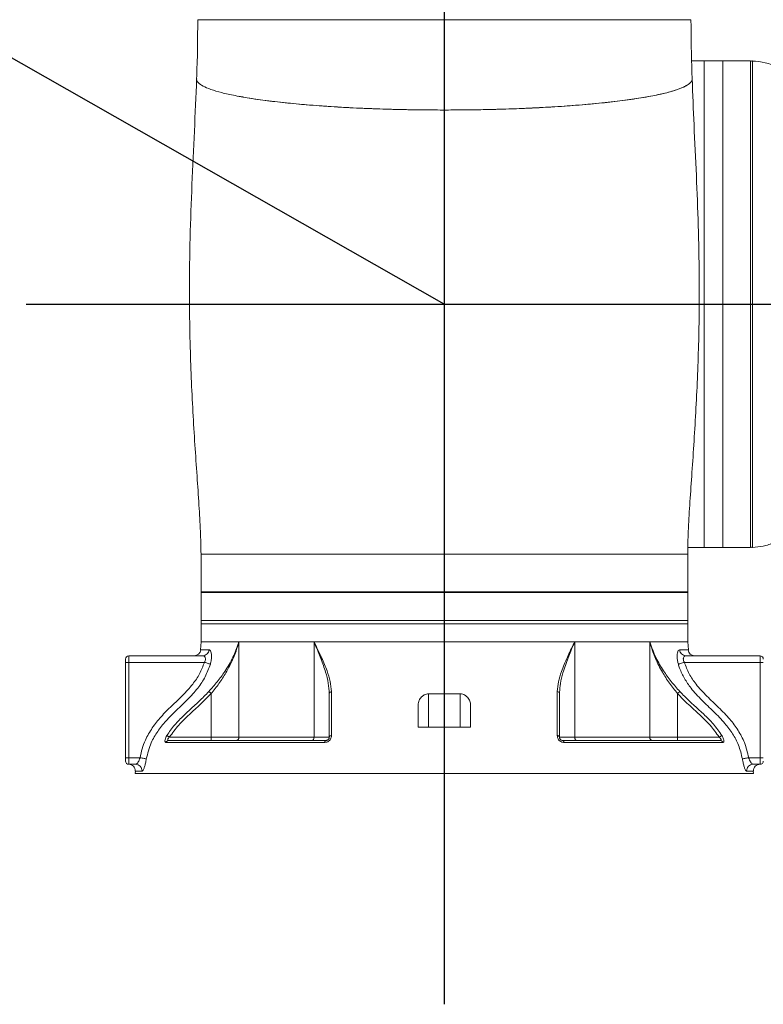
# Model space of a CAD drawing. Header units: millimetres. Extents: x 18 to 209, y 24 to 278.
# Tile 12 of 18: x 105 to 117, y 197 to 212. Entities that reach past the tile are written whole.
import ezdxf

# ---------------------------------------------------------------- set-up
doc = ezdxf.new("R2010")
doc.units = ezdxf.units.MM
doc.layers.add('标注层', color=3, linetype='Continuous')
doc.styles.add('SLDTEXTSTYLE1', font='ARIAL.TTF', dxfattribs={"width": 0.948})
doc.styles.add('SLDTEXTSTYLE2', font='ARIAL.TTF', dxfattribs={"width": 0.5688})
doc.dimstyles.new('SLDDIMSTYLE2', dxfattribs={"dimtxt": 4.10931, "dimasz": 2, "dimexe": 0, "dimexo": 0.0625, "dimgap": 1.027327, "dimtad": 0, "dimtih": 1, "dimtoh": 1, "dimlfac": 20, "dimrnd": 1e-09, "dimzin": 12, "dimdsep": 46, "dimtxsty": 'SLDTEXTSTYLE2', "dimsah": 1, "dimcen": 0, "dimadec": 0, "dimazin": 3, "dimtfac": 1, "dimtofl": 0, "dimtmove": 0, "dimatfit": 3, "dimfxl": 0, "dimfrac": 2, "dimtolj": 1, "dimtzin": 12, "dimarcsym": 0})

# ---------------------------------------------------------------- blocks, each defined once
blk = doc.blocks.new('_D_2')
at = {"layer": '标注层'}
for p, q in [((48.465, 243.546), (31.88, 243.546)), ((99.411, 214.57), (48.465, 243.546)), ((111.779, 207.535), (99.411, 214.57))]:
    blk.add_line(p, q, dxfattribs=at)
blk.add_solid([(99.411, 214.57), (101.026, 213.364), (101.273, 213.798)], dxfattribs=at)
at = {"layer": '标注层', "attachment_point": 1, "style": 'SLDTEXTSTYLE1'}
for s, insert, char_height in [('S', (31.88, 249.004), 4.233), ('R284.59', (34.13, 249.004), 4.2333)]:
    blk.add_mtext(s, dxfattribs=dict(at, insert=insert, char_height=char_height))

msp = doc.modelspace()

# ---------------------------------------------------------------- linework, layer by layer
at = {"color": 8, "linetype": 'Continuous', "lineweight": 18}
for p, q in [((115.52943, 211.85989), (108.02943, 211.85989)), ((116.46265, 211.23452), (116.46265, 203.83526)), ((115.47943, 203.73489), (108.07943, 203.73489)), ((115.47943, 203.15989), (108.07943, 203.15989)), ((108.07943, 203.14989), (115.47943, 203.14989)), ((111.8709, 202.72739), (108.07943, 202.72739)), ((108.07943, 202.67739), (115.47943, 202.67739)), ((115.47943, 202.72739), (111.8709, 202.72739)), ((108.07425, 202.28114), (108.20451, 202.28114)), ((115.35434, 202.28114), (115.48461, 202.28114)), ((107.18298, 200.43749), (107.07985, 200.43749)), ((116.37587, 200.43749), (116.47901, 200.43749))]:
    msp.add_line(p, q, dxfattribs=at)
at = {"color": 7, "linetype": 'Continuous', "lineweight": 18}
for p, q in [((115.72943, 211.23489), (115.54044, 211.23489)), ((116.01443, 211.23489), (115.72943, 211.23489)), ((115.72943, 203.83489), (115.72943, 211.23489)), ((116.43693, 211.23489), (116.01443, 211.23489)), ((116.43693, 211.23489), (116.43693, 208.97505)), ((116.43693, 208.97505), (116.43693, 203.83489)), ((108.07943, 203.73489), (108.07943, 203.15989)), ((115.47943, 203.15989), (115.47943, 203.73489)), ((115.482, 203.83489), (115.72943, 203.83489)), ((115.72943, 203.83489), (116.01443, 203.83489)), ((116.01443, 203.83489), (116.43693, 203.83489)), ((108.07943, 203.15989), (108.07943, 203.14989)), ((108.07943, 203.14989), (108.07943, 202.72739)), ((115.47943, 203.14989), (115.47943, 203.15989)), ((115.47943, 202.72739), (115.47943, 203.14989)), ((108.07943, 202.72739), (108.07943, 202.67739)), ((108.07943, 202.67739), (108.07943, 202.40239)), ((115.47943, 202.67739), (115.47943, 202.72739)), ((115.47943, 202.40239), (115.47943, 202.67739)), ((108.07943, 202.40239), (108.06954, 202.2817)), ((108.65515, 202.40239), (108.07943, 202.40239)), ((115.47943, 202.40239), (108.07943, 202.40239)), ((108.65515, 202.40239), (108.65515, 200.95239)), ((109.79729, 202.40239), (108.65515, 202.40239)), ((113.76157, 202.40239), (109.79729, 202.40239)), ((109.79729, 200.95239), (109.79729, 202.40239)), ((113.76157, 202.40239), (113.76157, 200.95239)), ((114.90371, 202.40239), (113.76157, 202.40239)), ((114.90371, 202.40239), (115.47943, 202.40239)), ((114.90371, 200.95239), (114.90371, 202.40239)), ((115.49032, 202.28184), (115.47943, 202.40239)), ((106.92943, 202.13989), (106.92943, 202.08989)), ((106.97943, 202.08989), (106.92943, 202.08989)), ((106.92943, 200.63989), (106.92943, 202.08989)), ((106.97943, 202.08989), (106.97943, 202.18989)), ((106.97943, 202.18989), (108.1084, 202.18989)), ((108.13029, 202.08989), (106.97943, 202.08989)), ((106.97943, 202.08989), (106.97943, 200.63989)), ((116.57943, 202.08989), (115.42856, 202.08989)), ((115.45046, 202.18989), (116.57943, 202.18989)), ((116.57943, 202.08989), (116.57943, 202.18989)), ((116.62943, 202.08989), (116.57943, 202.08989)), ((116.57943, 200.63989), (116.57943, 202.08989)), ((113.53134, 201.63502), (113.52943, 201.61478)), ((108.23295, 200.95239), (108.23295, 201.61478)), ((111.53846, 201.61261), (112.02039, 201.61261)), ((111.53846, 201.61261), (111.53846, 201.10239)), ((112.02039, 201.10239), (112.02039, 201.61261)), ((115.3259, 201.61478), (115.3259, 200.95239)), ((111.37943, 201.10239), (112.17943, 201.10239)), ((107.58757, 200.90239), (109.97943, 200.90239)), ((107.60052, 200.95239), (108.23295, 200.95239)), ((108.23295, 200.95239), (108.65515, 200.95239)), ((108.23295, 200.90239), (108.23295, 200.95239)), ((108.65515, 200.95239), (109.79729, 200.95239)), ((109.79729, 200.95239), (110.02943, 200.95239)), ((113.52943, 200.95239), (113.76157, 200.95239)), ((113.57943, 200.90239), (115.97129, 200.90239)), ((113.76157, 200.95239), (114.90371, 200.95239)), ((114.90371, 200.95239), (115.3259, 200.95239)), ((115.3259, 200.95239), (115.3259, 200.90239)), ((115.3259, 200.95239), (115.95833, 200.95239)), ((109.96136, 200.87245), (107.54548, 200.87245)), ((116.01337, 200.87245), (113.5975, 200.87245)), ((106.92943, 200.63989), (106.92943, 200.58989)), ((106.92943, 200.63989), (106.97943, 200.63989)), ((106.97943, 200.53989), (106.97943, 200.63989)), ((106.97943, 200.63989), (107.15189, 200.63989)), ((116.40696, 200.63989), (116.57943, 200.63989)), ((116.57943, 200.53989), (116.57943, 200.63989)), ((116.62943, 200.63989), (116.57943, 200.63989)), ((107.08521, 200.53989), (106.97943, 200.53989)), ((107.08263, 200.43788), (107.07943, 200.40239)), ((116.57943, 200.53989), (116.47365, 200.53989)), ((116.47943, 200.40239), (116.47652, 200.43787)), ((116.47943, 200.40239), (107.07943, 200.40239))]:
    msp.add_line(p, q, dxfattribs=at)
at = {"color": 7, "linetype": 'Continuous', "lineweight": 18, "flags": 128}
for points in [[(108.13029, 202.08989), (108.14537, 202.0853), (108.16007, 202.08084), (108.17403, 202.0766), (108.18689, 202.07269), (108.19834, 202.06921), (108.20809, 202.06625), (108.2159, 202.06388), (108.22156, 202.06215)], [(115.33729, 202.06215), (115.34296, 202.06388), (115.35076, 202.06625), (115.36051, 202.06921), (115.37196, 202.07269), (115.38483, 202.0766), (115.39878, 202.08084), (115.41348, 202.0853), (115.42856, 202.08989)], [(108.23295, 201.61478), (108.22728, 201.61993), (108.22175, 201.62496), (108.21648, 201.62974), (108.2116, 201.63418), (108.20723, 201.63815), (108.20346, 201.64158), (108.20038, 201.64437), (108.19808, 201.64647)], [(115.3259, 201.61478), (115.33157, 201.61993), (115.3371, 201.62496), (115.34237, 201.62974), (115.34725, 201.63418), (115.35163, 201.63815), (115.3554, 201.64158), (115.35847, 201.64437), (115.36078, 201.64647)], [(107.60052, 200.95239), (107.59397, 200.95645), (107.58758, 200.96041), (107.5815, 200.96418), (107.57587, 200.96767), (107.57083, 200.9708), (107.5665, 200.97348), (107.56298, 200.97567), (107.56036, 200.97729)], [(109.7705, 200.90239), (109.77572, 200.90335), (109.78075, 200.90619), (109.78538, 200.91081), (109.78944, 200.91703), (109.79277, 200.92461), (109.79525, 200.93325), (109.79677, 200.94263), (109.79729, 200.95239)], [(109.97943, 200.90239), (109.97658, 200.90186), (109.9738, 200.90031), (109.97113, 200.89775), (109.96863, 200.89424), (109.96636, 200.88985), (109.96437, 200.88469), (109.96269, 200.87884), (109.96136, 200.87245)], [(110.02943, 200.95239), (110.03003, 200.95645), (110.0318, 200.96041), (110.03472, 200.96418), (110.0387, 200.96767), (110.04366, 200.9708), (110.04947, 200.97348), (110.056, 200.97567), (110.06309, 200.97729)], [(113.52943, 200.95239), (113.52883, 200.95645), (113.52705, 200.96041), (113.52414, 200.96418), (113.52015, 200.96767), (113.51519, 200.9708), (113.50938, 200.97348), (113.50285, 200.97567), (113.49577, 200.97729)], [(113.57943, 200.90239), (113.58227, 200.90186), (113.58506, 200.90031), (113.58773, 200.89775), (113.59022, 200.89424), (113.59249, 200.88985), (113.59449, 200.88469), (113.59617, 200.87884), (113.5975, 200.87245)], [(113.76157, 200.95239), (113.76209, 200.94263), (113.76361, 200.93325), (113.76608, 200.92461), (113.76942, 200.91703), (113.77348, 200.91081), (113.77811, 200.90619), (113.78313, 200.90335), (113.78836, 200.90239)], [(115.95833, 200.95239), (115.96488, 200.95645), (115.97128, 200.96041), (115.97736, 200.96418), (115.98299, 200.96767), (115.98803, 200.9708), (115.99236, 200.97348), (115.99588, 200.97567), (115.9985, 200.97729)], [(107.15189, 200.63989), (107.16807, 200.63702), (107.18382, 200.63423), (107.19869, 200.63159), (107.21229, 200.62918), (107.22425, 200.62707), (107.23424, 200.6253), (107.242, 200.62392), (107.2473, 200.62298)], [(116.31156, 200.62298), (116.31686, 200.62392), (116.32461, 200.6253), (116.3346, 200.62707), (116.34656, 200.62918), (116.36016, 200.63159), (116.37504, 200.63423), (116.39078, 200.63702), (116.40696, 200.63989)]]:
    msp.add_lwpolyline(points, dxfattribs=at)
at = {"color": 7, "linetype": 'Continuous', "lineweight": 18}
for centre, radius, start, end in [((116.46193, 211.20953), 0.025, 88.346605, 180), ((116.46193, 203.86025), 0.025, 180, 271.653395), ((107.97463, 202.28989), 0.1, 270, 354.981003), ((108.10682, 202.2878), 0.09792, 270.924948, 356.101547), ((115.45204, 202.2878), 0.09792, 183.898453, 269.075052), ((115.58422, 202.28989), 0.1, 185.018997, 270), ((106.97943, 202.13989), 0.05, 90, 180), ((116.57943, 202.13989), 0.05, 0, 90), ((110.06667, 201.60899), 0.03769, 96.029773, 171.163053), ((113.49219, 201.60899), 0.03769, 8.836947, 83.970227), ((107.5886, 200.85638), 0.04601, 91.290405, 159.567895), ((108.60868, 200.9488), 0.04661, 275.229744, 4.414745), ((114.95017, 200.9488), 0.04661, 175.585255, 264.770256), ((115.97025, 200.85638), 0.04601, 20.432105, 88.709595), ((106.97943, 200.58989), 0.05, 180, 270), ((116.57943, 200.58989), 0.05, 270, 0), ((106.97987, 200.43989), 0.1, 358.627368, 90), ((107.08406, 200.44091), 0.09898, 358.019885, 89.336866), ((116.4748, 200.44091), 0.09898, 90.663134, 181.980115), ((116.57898, 200.43989), 0.1, 90, 181.372632)]:
    msp.add_arc(centre, radius, start, end, dxfattribs=at)
for points, knots in [([(108.02943, 211.85989), (108.02733, 211.57203), (108.02515, 211.27195), (108.01245, 210.97218), (108.01193, 210.95996)], [0, 0, 0, 0, 0.95923999, 1, 1, 1, 1]), ([(115.54726, 210.95996), (115.54607, 210.98827), (115.53352, 211.28805), (115.53137, 211.58813), (115.52943, 211.85989)], [0, 0, 0, 0, 0.09441977, 1, 1, 1, 1]), ([(118.11193, 210.38489), (118.05181, 210.38891), (117.9341, 210.39679), (117.76819, 210.45858), (117.61703, 210.54519), (117.47548, 210.65118), (117.33875, 210.76753), (117.19433, 210.89369), (117.03717, 211.02112), (116.85807, 211.13464), (116.66529, 211.21591), (116.52901, 211.22641), (116.46336, 211.23147)], [0, 0, 0, 0, 0.09489975, 0.18581934, 0.27698382, 0.37012336, 0.46517023, 0.56110976, 0.67369572, 0.78487697, 0.89635961, 1, 1, 1, 1]), ([(108.01193, 210.95992), (108.00125, 210.6953), (107.97963, 210.1593), (107.93965, 209.35462), (107.91089, 208.54629), (107.89973, 207.74323), (107.90865, 207.03295), (107.92954, 206.41834), (107.95493, 205.90288), (107.98537, 205.40535), (108.0179, 204.93292), (108.04767, 204.49405), (108.07252, 204.0985), (108.07724, 203.85003), (108.07943, 203.73489)], [0, 0, 0, 0, 0.10986146, 0.2225306, 0.3342157, 0.44538074, 0.55566141, 0.6288499, 0.70048033, 0.76974208, 0.83562477, 0.89692001, 0.95223086, 1, 1, 1, 1]), ([(111.77943, 210.48662), (111.63924, 210.4872), (111.35842, 210.48836), (110.94279, 210.49751), (110.53755, 210.51188), (110.14842, 210.53204), (109.77971, 210.55738), (109.43533, 210.58767), (109.1207, 210.62267), (108.83877, 210.6618), (108.59256, 210.70465), (108.38666, 210.75083), (108.22298, 210.79965), (108.10187, 210.85056), (108.0334, 210.90294), (108.00505, 210.93969), (108.01348, 210.95865), (108.01402, 210.95987)], [0, 0, 0, 0, 0.0705786, 0.14138326, 0.21196279, 0.28252949, 0.35332064, 0.42388972, 0.49471435, 0.56576256, 0.63658997, 0.70797205, 0.77957932, 0.8509635, 0.92288803, 0.99504029, 1, 1, 1, 1]), ([(115.5451, 210.95987), (115.54565, 210.95866), (115.55429, 210.9397), (115.52534, 210.90282), (115.45577, 210.85014), (115.33415, 210.79878), (115.16709, 210.74948), (114.95647, 210.70281), (114.70566, 210.65941), (114.41655, 210.61998), (114.09437, 210.58486), (113.74341, 210.55451), (113.36748, 210.52949), (112.97252, 210.50985), (112.57219, 210.49628), (112.17288, 210.48812), (111.91058, 210.48712), (111.77943, 210.48662)], [0, 0, 0, 0, 0.00493634, 0.07711772, 0.14952885, 0.2217091, 0.29388311, 0.36628861, 0.43845999, 0.51025249, 0.58227635, 0.65406586, 0.72527842, 0.79672051, 0.86793106, 0.9339656, 1, 1, 1, 1]), ([(115.47943, 203.73489), (115.48161, 203.84976), (115.48631, 204.09761), (115.51106, 204.49216), (115.54075, 204.92988), (115.5732, 205.40107), (115.61402, 206.06666), (115.65111, 206.92573), (115.65969, 207.87208), (115.6424, 208.73039), (115.61276, 209.49354), (115.57546, 210.23686), (115.55636, 210.72659), (115.54726, 210.95994)], [0, 0, 0, 0, 0.047656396, 0.102825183, 0.163958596, 0.22966799, 0.298751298, 0.440584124, 0.586318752, 0.69125993, 0.796687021, 0.903125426, 1, 1, 1, 1]), ([(111.77943, 210.48662), (111.94431, 210.4874), (112.27449, 210.48897), (112.76139, 210.50159), (113.23065, 210.5215), (113.67449, 210.54901), (114.08547, 210.58349), (114.45659, 210.62438), (114.78131, 210.67092), (115.05516, 210.72225), (115.26989, 210.77768), (115.40979, 210.82626), (115.45312, 210.85664), (115.46767, 210.86685)], [0, 0, 0, 0, 0.095067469, 0.190379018, 0.28574096, 0.380578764, 0.475803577, 0.571220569, 0.666164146, 0.761355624, 0.856581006, 0.951835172, 1, 1, 1, 1]), ([(108.64724, 210.69781), (108.69129, 210.68917), (108.82385, 210.66315), (109.10106, 210.6249), (109.46959, 210.58378), (109.88056, 210.5493), (110.32428, 210.52169), (110.7941, 210.5017), (111.2819, 210.48899), (111.61348, 210.48741), (111.77943, 210.48662)], [0, 0, 0, 0, 0.06651039, 0.20015577, 0.33290227, 0.46606677, 0.59937478, 0.73250599, 0.86612858, 1, 1, 1, 1]), ([(116.4631, 203.83776), (116.51796, 203.84136), (116.63307, 203.84892), (116.79918, 203.90818), (116.957, 203.99452), (117.10285, 204.10059), (117.24157, 204.21697), (117.38551, 204.34302), (117.5393, 204.47021), (117.71163, 204.58396), (117.90319, 204.6683), (118.04144, 204.67929), (118.11193, 204.68489)], [0, 0, 0, 0, 0.0866498, 0.18182969, 0.27590931, 0.37079644, 0.46659971, 0.56239609, 0.67363323, 0.78198404, 0.88884616, 1, 1, 1, 1]), ([(108.19808, 201.64647), (108.24159, 201.69552), (108.32868, 201.79367), (108.45595, 201.96667), (108.56669, 202.16193), (108.62747, 202.31544), (108.65276, 202.39471), (108.65499, 202.40189), (108.65515, 202.40239)], [0, 0, 0, 0, 0.21004977, 0.42035039, 0.70568162, 0.97338491, 0.99814984, 1, 1, 1, 1]), ([(108.65515, 202.40239), (108.65501, 202.40186), (108.65172, 202.38972), (108.6287, 202.30776), (108.573, 202.14834), (108.4735, 201.94878), (108.35525, 201.76795), (108.2737, 201.66582), (108.23295, 201.61478)], [0, 0, 0, 0, 0.00188203, 0.04361047, 0.29488927, 0.58133215, 0.7907608, 1, 1, 1, 1]), ([(109.79729, 202.40239), (109.79753, 202.40189), (109.83786, 202.31977), (109.91059, 202.16943), (109.99459, 201.96978), (110.04958, 201.7989), (110.05834, 201.69726), (110.06271, 201.64647)], [0, 0, 0, 0, 0.00185025, 0.30447414, 0.56494801, 0.7826176, 1, 1, 1, 1]), ([(110.02943, 201.61478), (110.02615, 201.66765), (110.01958, 201.77344), (109.97249, 201.95078), (109.90417, 202.14591), (109.84503, 202.28946), (109.80897, 202.37492), (109.80272, 202.38964), (109.79751, 202.40186), (109.79729, 202.40239)], [0, 0, 0, 0, 0.21658204, 0.43338148, 0.69008169, 0.94705396, 0.95609502, 0.99811801, 1, 1, 1, 1]), ([(113.49614, 201.64647), (113.50025, 201.69552), (113.50846, 201.79367), (113.56275, 201.96667), (113.64503, 202.16193), (113.71894, 202.31544), (113.7578, 202.39471), (113.76133, 202.40189), (113.76157, 202.40239)], [0, 0, 0, 0, 0.21004977, 0.42035039, 0.70568162, 0.97338491, 0.99814984, 1, 1, 1, 1]), ([(114.90371, 202.40239), (114.90386, 202.40189), (114.92947, 202.31977), (114.98835, 202.16943), (115.10127, 201.96978), (115.22572, 201.7989), (115.31578, 201.69726), (115.36078, 201.64647)], [0, 0, 0, 0, 0.00185025, 0.30447414, 0.56494801, 0.7826176, 1, 1, 1, 1]), ([(115.3259, 201.61478), (115.28376, 201.66765), (115.19943, 201.77344), (115.08462, 201.95078), (114.98758, 202.14591), (114.93631, 202.28946), (114.91129, 202.37492), (114.90716, 202.38964), (114.90385, 202.40186), (114.90371, 202.40239)], [0, 0, 0, 0, 0.21658204, 0.43338148, 0.69008169, 0.94705396, 0.95609502, 0.99811801, 1, 1, 1, 1]), ([(108.20451, 202.28114), (108.20523, 202.2811), (108.21174, 202.28075), (108.22341, 202.27027), (108.23577, 202.23585), (108.2412, 202.18649), (108.23795, 202.12625), (108.22706, 202.08366), (108.22156, 202.06215)], [0, 0, 0, 0, 0.0249715, 0.22550606, 0.41563041, 0.60214766, 0.79914811, 1, 1, 1, 1]), ([(115.33729, 202.06215), (115.33291, 202.07867), (115.32272, 202.11699), (115.31725, 202.17766), (115.32224, 202.23393), (115.33615, 202.27353), (115.34833, 202.27863), (115.35434, 202.28114)], [0, 0, 0, 0, 0.15516392, 0.36005349, 0.57548874, 0.79057612, 1, 1, 1, 1]), ([(107.15189, 200.63989), (107.16162, 200.68556), (107.18106, 200.77688), (107.23951, 200.93157), (107.33415, 201.09714), (107.47231, 201.26912), (107.63272, 201.42761), (107.80048, 201.58544), (107.94776, 201.74446), (108.06363, 201.91259), (108.10809, 202.03083), (108.13029, 202.08989)], [0, 0, 0, 0, 0.07870429, 0.15739239, 0.2779915, 0.39887312, 0.52849206, 0.65822931, 0.78754189, 0.89388278, 1, 1, 1, 1]), ([(108.13029, 202.08989), (108.13529, 202.0995), (108.144, 202.11629), (108.14636, 202.13584), (108.14561, 202.15282), (108.14053, 202.16984), (108.12745, 202.18514), (108.11575, 202.18971), (108.10914, 202.18987), (108.1084, 202.18989)], [0, 0, 0, 0, 0.192032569, 0.33519206, 0.373760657, 0.553546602, 0.751540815, 0.97218179, 1, 1, 1, 1]), ([(115.45046, 202.18989), (115.44432, 202.18878), (115.43224, 202.18661), (115.41878, 202.17062), (115.41349, 202.15343), (115.41232, 202.13686), (115.41407, 202.12407), (115.41952, 202.10658), (115.42456, 202.09728), (115.42856, 202.08989)], [0, 0, 0, 0, 0.230911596, 0.454894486, 0.605002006, 0.661462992, 0.811704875, 0.850344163, 1, 1, 1, 1]), ([(115.42856, 202.08989), (115.45077, 202.03083), (115.49522, 201.91259), (115.61432, 201.73981), (115.77021, 201.57331), (115.95063, 201.4045), (116.11629, 201.23712), (116.24962, 201.05844), (116.35429, 200.86339), (116.38868, 200.71745), (116.40696, 200.63989)], [0, 0, 0, 0, 0.10613696, 0.21249762, 0.35131847, 0.49061398, 0.62966055, 0.74797886, 0.86606185, 1, 1, 1, 1]), ([(108.22156, 202.06215), (108.19755, 201.9974), (108.14947, 201.86778), (108.02764, 201.6883), (107.87602, 201.52324), (107.70713, 201.36358), (107.54901, 201.2078), (107.41685, 201.04364), (107.30447, 200.8542), (107.26787, 200.70618), (107.2473, 200.62298)], [0, 0, 0, 0, 0.11700687, 0.23422704, 0.3656422, 0.49749984, 0.62924723, 0.74236827, 0.85520072, 1, 1, 1, 1]), ([(116.31156, 200.62298), (116.29476, 200.69398), (116.26301, 200.82822), (116.16592, 201.0077), (116.03793, 201.17771), (115.87512, 201.34176), (115.69427, 201.51177), (115.54076, 201.6761), (115.42812, 201.84166), (115.36789, 201.96666), (115.34367, 202.04226), (115.33729, 202.06215)], [0, 0, 0, 0, 0.12344037, 0.23338839, 0.34357797, 0.48428067, 0.62522208, 0.76566718, 0.86515723, 0.96451276, 1, 1, 1, 1]), ([(107.56036, 200.97729), (107.57866, 201.00521), (107.63363, 201.08905), (107.74525, 201.21523), (107.89343, 201.35674), (108.04997, 201.495), (108.14869, 201.59597), (108.19808, 201.64647)], [0, 0, 0, 0, 0.10800471, 0.32431836, 0.54302209, 0.77141988, 1, 1, 1, 1]), ([(110.06271, 201.64647), (110.06304, 201.62226), (110.06466, 201.5012), (110.06548, 201.34696), (110.06449, 201.15277), (110.06356, 201.03605), (110.06309, 200.97729)], [0, 0, 0, 0, 0.10794701, 0.53984599, 0.7683505, 1, 1, 1, 1]), ([(113.49577, 200.97729), (113.49555, 201.00521), (113.4949, 201.08905), (113.49395, 201.21523), (113.4936, 201.35674), (113.4942, 201.495), (113.4955, 201.59597), (113.49614, 201.64647)], [0, 0, 0, 0, 0.10800471, 0.32431836, 0.54302209, 0.77141988, 1, 1, 1, 1]), ([(115.36078, 201.64647), (115.38372, 201.62226), (115.49846, 201.5012), (115.67901, 201.34696), (115.87577, 201.15277), (115.9574, 201.03605), (115.9985, 200.97729)], [0, 0, 0, 0, 0.10794701, 0.53984599, 0.7683505, 1, 1, 1, 1]), ([(108.23295, 201.61478), (108.17948, 201.56008), (108.07249, 201.45061), (107.9008, 201.29832), (107.73409, 201.13937), (107.64499, 201.01463), (107.60052, 200.95239)], [0, 0, 0, 0, 0.24988449, 0.50005394, 0.75052127, 1, 1, 1, 1]), ([(110.02943, 200.95239), (110.02943, 201.01414), (110.02943, 201.13789), (110.02943, 201.29662), (110.02943, 201.4493), (110.02943, 201.55964), (110.02943, 201.61478)], [0, 0, 0, 0, 0.24741057, 0.49578235, 0.74803581, 1, 1, 1, 1]), ([(111.37943, 201.44072), (111.38264, 201.46493), (111.38834, 201.50798), (111.42542, 201.56087), (111.46542, 201.59287), (111.50292, 201.60973), (111.52729, 201.61171), (111.53846, 201.61261)], [0, 0, 0, 0, 0.33216284, 0.59076227, 0.7615857, 0.89074599, 1, 1, 1, 1]), ([(112.02039, 201.61261), (112.03321, 201.61142), (112.05877, 201.60905), (112.09827, 201.58996), (112.13908, 201.55494), (112.17236, 201.50195), (112.17705, 201.46129), (112.17943, 201.44072)], [0, 0, 0, 0, 0.12520822, 0.24956269, 0.44030438, 0.71679208, 1, 1, 1, 1]), ([(113.52943, 201.61478), (113.52943, 201.56008), (113.52943, 201.45061), (113.52943, 201.29832), (113.52943, 201.13937), (113.52943, 201.01463), (113.52943, 200.95239)], [0, 0, 0, 0, 0.24988449, 0.50005394, 0.75052127, 1, 1, 1, 1]), ([(115.95833, 200.95239), (115.91427, 201.01414), (115.82598, 201.13789), (115.65995, 201.29662), (115.48775, 201.4493), (115.37983, 201.55964), (115.3259, 201.61478)], [0, 0, 0, 0, 0.24741057, 0.49578235, 0.74803581, 1, 1, 1, 1]), ([(111.37943, 201.10239), (111.37943, 201.16136), (111.37943, 201.27973), (111.37943, 201.38693), (111.37943, 201.44072)], [0, 0, 0, 0, 0.498170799, 1, 1, 1, 1]), ([(112.17943, 201.44072), (112.17943, 201.3872), (112.17943, 201.28), (112.17943, 201.16165), (112.17943, 201.10239)], [0, 0, 0, 0, 0.49927782, 1, 1, 1, 1]), ([(107.54548, 200.87245), (107.54451, 200.8725), (107.53983, 200.87275), (107.5333, 200.87715), (107.52917, 200.89099), (107.53148, 200.91409), (107.54194, 200.94501), (107.55423, 200.96655), (107.56036, 200.97729)], [0, 0, 0, 0, 0.044665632, 0.214827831, 0.379219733, 0.563143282, 0.782137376, 1, 1, 1, 1]), ([(107.60052, 200.95239), (107.59476, 200.94742), (107.58585, 200.93973), (107.57754, 200.9289), (107.5734, 200.92127), (107.57187, 200.91567), (107.57211, 200.91008), (107.57387, 200.90704), (107.57794, 200.90378), (107.58221, 200.90252), (107.58661, 200.90241), (107.58757, 200.90239)], [0, 0, 0, 0, 0.24469239, 0.37853198, 0.46020258, 0.56753145, 0.62532824, 0.75244456, 0.77776671, 0.95151554, 1, 1, 1, 1]), ([(110.06309, 200.97729), (110.06288, 200.97261), (110.06226, 200.95919), (110.05618, 200.93677), (110.04194, 200.9115), (110.02003, 200.88994), (109.99152, 200.87507), (109.97137, 200.87332), (109.96136, 200.87245)], [0, 0, 0, 0, 0.09629687, 0.2763514, 0.44424261, 0.62022154, 0.81131539, 1, 1, 1, 1]), ([(109.97943, 200.90239), (109.98425, 200.90273), (109.99191, 200.90329), (110.00206, 200.90756), (110.00955, 200.9122), (110.0148, 200.91679), (110.021, 200.92404), (110.02648, 200.93378), (110.02911, 200.94414), (110.02934, 200.95017), (110.02943, 200.95239)], [0, 0, 0, 0, 0.196866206, 0.313076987, 0.3760365, 0.485897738, 0.533889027, 0.694759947, 0.888188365, 1, 1, 1, 1]), ([(113.5975, 200.87245), (113.59517, 200.8725), (113.58398, 200.87275), (113.56362, 200.87715), (113.53754, 200.89099), (113.51445, 200.91409), (113.49864, 200.94501), (113.49672, 200.96655), (113.49577, 200.97729)], [0, 0, 0, 0, 0.044665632, 0.214827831, 0.379219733, 0.563143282, 0.782137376, 1, 1, 1, 1]), ([(113.52943, 200.95239), (113.52978, 200.94742), (113.53033, 200.93973), (113.53499, 200.9289), (113.53999, 200.92127), (113.54519, 200.91567), (113.5523, 200.91008), (113.55798, 200.90704), (113.56658, 200.90378), (113.57303, 200.90252), (113.57828, 200.90241), (113.57943, 200.90239)], [0, 0, 0, 0, 0.24469239, 0.37853198, 0.46020258, 0.56753145, 0.62532824, 0.75244456, 0.77776671, 0.95151554, 1, 1, 1, 1]), ([(115.97129, 200.90239), (115.97508, 200.90273), (115.98111, 200.90329), (115.98548, 200.90756), (115.9871, 200.9122), (115.98677, 200.91679), (115.98426, 200.92404), (115.97811, 200.93378), (115.96821, 200.94414), (115.96098, 200.95017), (115.95833, 200.95239)], [0, 0, 0, 0, 0.196866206, 0.313076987, 0.3760365, 0.485897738, 0.533889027, 0.694759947, 0.888188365, 1, 1, 1, 1]), ([(115.9985, 200.97729), (116.00128, 200.97261), (116.00927, 200.95919), (116.01978, 200.93677), (116.0277, 200.9115), (116.02969, 200.88994), (116.02501, 200.87507), (116.01723, 200.87332), (116.01337, 200.87245)], [0, 0, 0, 0, 0.09629687, 0.2763514, 0.44424261, 0.62022154, 0.81131539, 1, 1, 1, 1]), ([(107.08521, 200.53989), (107.09027, 200.54105), (107.10042, 200.54339), (107.11612, 200.56137), (107.1311, 200.58779), (107.14309, 200.61574), (107.14961, 200.63363), (107.15189, 200.63989)], [0, 0, 0, 0, 0.221299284, 0.443029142, 0.664143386, 0.882672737, 1, 1, 1, 1]), ([(107.2473, 200.62298), (107.24518, 200.61146), (107.23911, 200.57842), (107.2276, 200.52638), (107.21309, 200.47733), (107.19777, 200.44394), (107.18793, 200.43965), (107.18298, 200.43749)], [0, 0, 0, 0, 0.11514676, 0.33023412, 0.55044011, 0.77411594, 1, 1, 1, 1]), ([(116.31156, 200.62298), (116.31368, 200.61146), (116.31975, 200.57842), (116.33126, 200.52638), (116.34576, 200.47733), (116.36108, 200.44394), (116.37093, 200.43965), (116.37587, 200.43749)], [0, 0, 0, 0, 0.11514676, 0.33023412, 0.55044011, 0.77411594, 1, 1, 1, 1]), ([(116.47365, 200.53989), (116.46858, 200.54105), (116.45844, 200.54339), (116.44274, 200.56137), (116.42776, 200.58779), (116.41576, 200.61574), (116.40924, 200.63363), (116.40696, 200.63989)], [0, 0, 0, 0, 0.221299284, 0.443029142, 0.664143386, 0.882672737, 1, 1, 1, 1])]:
    msp.add_open_spline(points, degree=3, knots=knots, dxfattribs=at)
at = {"color": 8, "linetype": 'Continuous', "lineweight": 18}
for points, knots in [([(116.01443, 211.23326), (116.01443, 211.22846), (116.01443, 211.21858), (116.01443, 211.1249), (116.01443, 210.97324), (116.01443, 210.76138), (116.01443, 210.49465), (116.01443, 210.1773), (116.01443, 209.8143), (116.01443, 209.41405), (116.01443, 209.12138), (116.01443, 208.97505)], [0, 0, 0, 0, 0.10572747, 0.21751149, 0.3292956, 0.44107968, 0.55286367, 0.66464785, 0.77643188, 0.88821592, 1, 1, 1, 1]), ([(116.01443, 208.97505), (116.01443, 208.82396), (116.01443, 208.52178), (116.01443, 208.04503), (116.01443, 207.56131), (116.01443, 207.07667), (116.01443, 206.6), (116.01443, 206.13928), (116.01443, 205.70246), (116.01443, 205.29699), (116.01443, 204.9298), (116.01443, 204.60722), (116.01443, 204.3346), (116.01443, 204.11724), (116.01443, 203.95646), (116.01443, 203.86402), (116.01443, 203.82554), (116.01443, 203.83597), (116.01443, 203.83651)], [0, 0, 0, 0, 0.06642671, 0.13285338, 0.19928018, 0.26570694, 0.33213364, 0.39856035, 0.46498707, 0.53141383, 0.59784053, 0.66426724, 0.73069398, 0.79712073, 0.86354752, 0.9299742, 0.99640099, 1, 1, 1, 1]), ([(113.76157, 202.40239), (113.76135, 202.40186), (113.75617, 202.38972), (113.72139, 202.30776), (113.65571, 202.14833), (113.58548, 201.94882), (113.54006, 201.77489), (113.53411, 201.6794), (113.53134, 201.63502)], [0, 0, 0, 0, 0.00193511, 0.0448404, 0.30320588, 0.59772715, 0.81306221, 1, 1, 1, 1])]:
    msp.add_open_spline(points, degree=3, knots=knots, dxfattribs=at)
at = {"layer": '标注层'}
for p, q in [((111.77943, 196.89118), (111.77943, 214.44594)), ((105.4216, 207.53489), (177.84046, 207.53489))]:
    msp.add_line(p, q, dxfattribs=at)

# ---------------------------------------------------------------- dimensions: what is measured, and where the dimension line sits
dim = msp.add_radius_dim(center=(111.77943, 207.53489), mpoint=(99.41063, 214.56991), text='S<>', dimstyle='SLDDIMSTYLE2', dxfattribs=at)
dim.commit()
dim.dimension.update_dxf_attribs({"geometry": '_D_2', "text_midpoint": (39.37882, 246.70186), "dimtype": 164})

doc.saveas('drawing.dxf')
